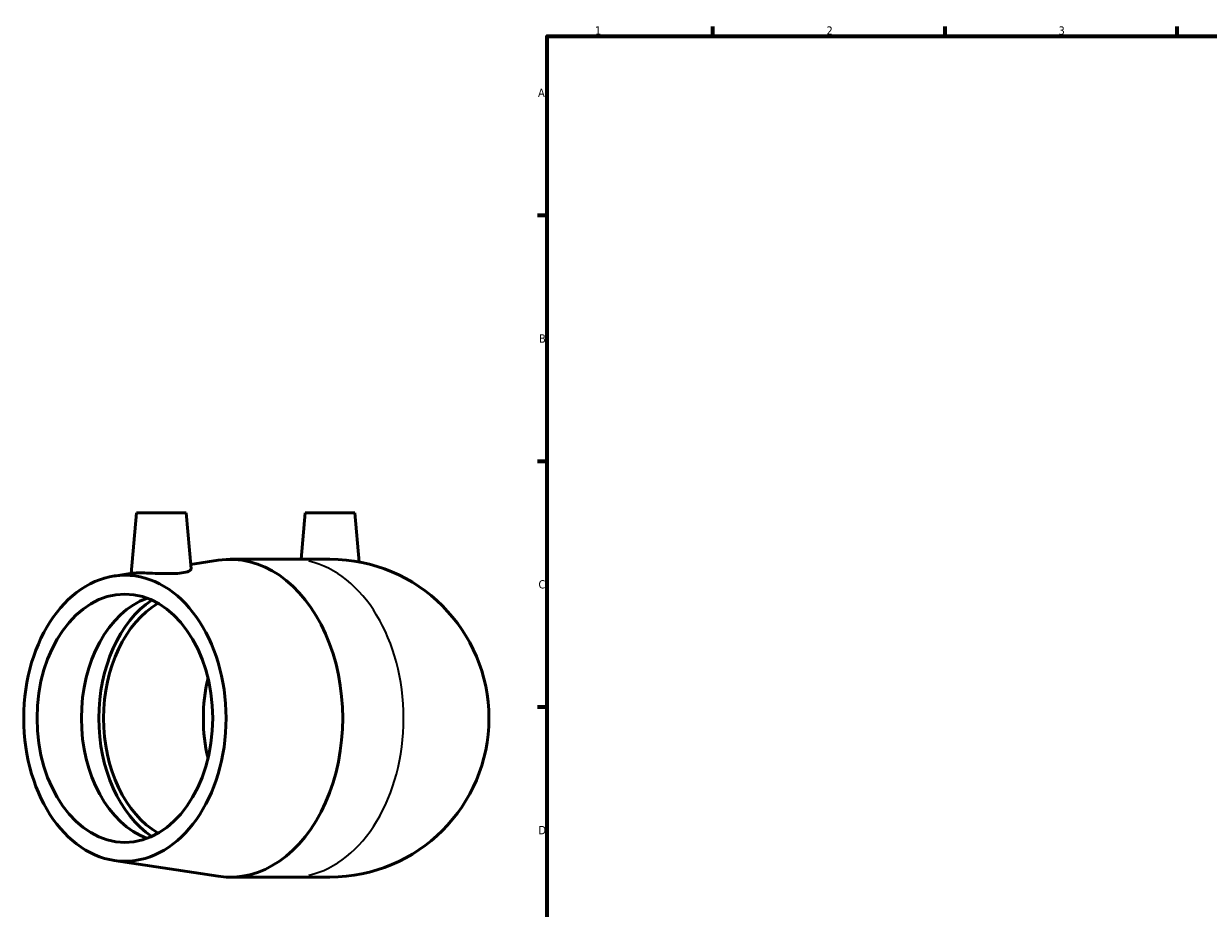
# Model space of a CAD drawing. Header units: millimetres. Extents: x -138 to 1300, y -190 to 934.
# Tile 2 of 6: x -138 to 220, y 311 to 578. Entities that reach past the tile are written whole.
import ezdxf

# ---------------------------------------------------------------- set-up
doc = ezdxf.new("R2010")
doc.units = ezdxf.units.MM
for name, color, linetype, lineweight in [('Border (ISO)', 7, 'Continuous', 70), ('Visible (ISO)', 7, 'Continuous', 50), ('Visible Narrow (ISO)', 7, 'Continuous', 35)]:
    doc.layers.add(name, color=color, linetype=linetype, lineweight=lineweight)
doc.styles.add('Note Text (ISO)', font='tahoma.ttf')

# ---------------------------------------------------------------- blocks, each defined once
blk = doc.blocks.new('Borders Default Border')
at = {"layer": 'Border (ISO)'}
for p, q in [((70.08, 574), (70.08, 576.9)), ((140.17, 574), (140.17, 576.9)), ((210.25, 574), (210.25, 576.9)), ((20, 519.75), (17.1, 519.75)), ((20, 445.5), (17.1, 445.5)), ((20, 371.25), (17.1, 371.25))]:
    blk.add_line(p, q, dxfattribs=at)
at = {"layer": 'Border (ISO)', "flags": 128}
blk.add_lwpolyline([(20, 20), (20, 574), (821, 574), (821, 20), (20, 20)], dxfattribs=at)
at = {"layer": 'Border (ISO)', "color": 232, "true_color": 0xca0064, "char_height": 2.5, "attachment_point": 7, "style": 'Note Text (ISO)'}
for s, insert in [('1', (34.48, 574.4)), ('2', (104.37, 574.4)), ('3', (174.43, 574.35)), ('A', (17.29, 555.62)), ('B', (17.59, 481.37)), ('C', (17.43, 407.08)), ('D', (17.43, 332.88))]:
    blk.add_mtext(s, dxfattribs=dict(at, insert=insert))

msp = doc.modelspace()

# ---------------------------------------------------------------- linework, layer by layer
at = {"layer": 'Visible (ISO)'}
for p, q in [((-103.952, 429.927), (-105.55, 411.663)), ((-103.952, 429.927), (-88.952, 429.927)), ((-88.952, 429.927), (-87.473, 413.018)), ((-53.04, 429.927), (-54.265, 415.927)), ((-53.04, 429.927), (-38.04, 429.927)), ((-38.04, 429.927), (-36.744, 415.115)), ((-87.592, 414.387), (-79.246, 415.654)), ((-75.626, 415.927), (-57.241, 415.927)), ((-45.54, 415.927), (-57.241, 415.927)), ((-110.704, 410.881), (-105.28, 411.704)), ((-110.704, 324.974), (-79.246, 320.201)), ((-75.626, 319.927), (-57.241, 319.927)), ((-57.241, 319.927), (-45.54, 319.927))]:
    msp.add_line(p, q, dxfattribs=at)
msp.add_arc((-45.54, 367.927), 48, 270, 90, dxfattribs=at)
for centre, major_axis, start_param, end_param in [((-75.626, 367.927), (0, 48), 3.0347227, 6.3900553), ((-94.058, 367.927), (0, -37.5), 3.3967983, 6.0279796), ((-87.364, 367.927), (0, 39.512), 0.4427553, 2.6988373), ((-87.364, 367.927), (0, -37.5), 3.5299479, 5.89483), ((-57.241, 367.927), (0, 37.5), 1.2427284, 1.8988642)]:
    msp.add_ellipse(centre, major_axis=major_axis, ratio=0.7071068, start_param=start_param, end_param=end_param, dxfattribs=at)
for major_axis in [(0, -43.2), (0, -37.5)]:
    msp.add_ellipse((-107.446, 367.927), major_axis=major_axis, ratio=0.7071068, dxfattribs=at)
for points, knots in [([(-90.229, 411.827), (-91.032, 411.711), (-92.044, 411.635), (-94.253, 411.58), (-95.449, 411.599), (-97.688, 411.664), (-98.882, 411.715), (-101.079, 411.793), (-102.082, 411.817), (-103.67, 411.817), (-104.363, 411.793), (-105.014, 411.739), (-105.164, 411.721), (-105.278, 411.704)], [0, 0, 0, 0, 0.3352785, 0.3352785, 0.670557, 0.670557, 1.0074174, 1.0074174, 1.3442779, 1.3442779, 1.6811383, 1.6811383, 1.8148903, 1.8148903, 1.8148903, 1.8148903]), ([(-87.473, 413.018), (-87.472, 413.01), (-87.472, 413.002), (-87.471, 412.789), (-87.706, 412.552), (-88.663, 412.131), (-89.386, 411.949), (-90.229, 411.827)], [4.76270325, 4.76270325, 4.76270325, 4.76270325, 4.77668259, 4.77668259, 5.1287627, 5.1287627, 5.48084282, 5.48084282, 5.48084282, 5.48084282])]:
    msp.add_open_spline(points, degree=3, knots=knots, dxfattribs=at)
at = {"layer": 'Visible Narrow (ISO)'}
msp.add_ellipse((-57.241, 367.927), major_axis=(0, 48), ratio=0.7071068, start_param=3.2986723, end_param=6.1261057, dxfattribs=at)

# ---------------------------------------------------------------- block references
msp.add_blockref('Borders Default Border', (0, 0))

doc.saveas('drawing.dxf')
